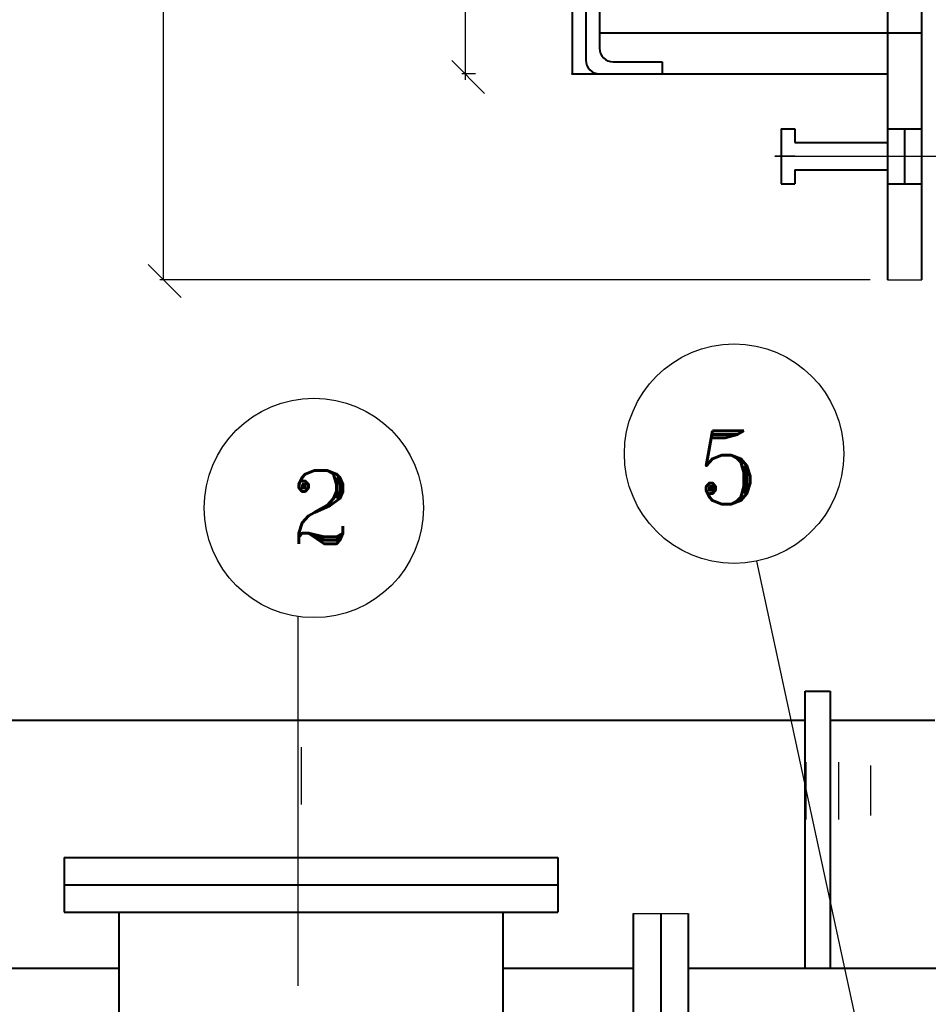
# Model space of a CAD drawing. Header units: millimetres. Extents: x -3143211 to -2549809, y 1060331 to 1394375.
# Tile 56 of 145: x -3031629 to -3026857, y 1104198 to 1109367. Entities that reach past the tile are written whole.
import ezdxf

# ---------------------------------------------------------------- set-up
doc = ezdxf.new("R2010")
doc.units = ezdxf.units.MM
for name, color, linetype in [('7', 2, 'Continuous'), ('8', 2, 'Continuous'), ('PUMP', 1, 'Continuous'), ('TEXT-RUSS', 5, 'Continuous'), ('размер', 34, 'Continuous')]:
    doc.layers.add(name, color=color, linetype=linetype)
doc.styles.add('ROMANS', font='romant.shx', dxfattribs={"width": 0.8})

msp = doc.modelspace()

# ---------------------------------------------------------------- linework, layer by layer
at = {"lineweight": 40}
for p, q in [((-3028727.72051, 1112033.83963), (-3028727.72051, 1109081.83963)), ((-3028655.72051, 1112005.88637), (-3028655.72051, 1109153.83963)), ((-3028583.72051, 1111982.99671), (-3028583.72051, 1109217.08015)), ((-3027071.72051, 1110521.83963), (-3027071.72051, 1108001.83963)), ((-3026891.72051, 1108001.83963), (-3026891.72051, 1110521.83963)), ((-3028583.72051, 1109297.83963), (-3026891.72051, 1109297.83963)), ((-3028511.72051, 1109145.08015), (-3028254.63739, 1109145.08015)), ((-3028254.63739, 1109145.08015), (-3028254.63739, 1109081.83963)), ((-3028727.72051, 1109081.83963), (-3028261.17461, 1109081.83963)), ((-3028583.72051, 1109081.83963), (-3027071.72051, 1109081.83963)), ((-3027629.72051, 1108793.83963), (-3027557.72051, 1108793.83963)), ((-3027629.72051, 1108793.83963), (-3027629.72051, 1108505.83963)), ((-3027557.72051, 1108793.83963), (-3027557.72051, 1108721.83963)), ((-3027071.72051, 1108793.83963), (-3026891.72051, 1108793.83963)), ((-3026981.72051, 1108793.83963), (-3026981.72051, 1108505.83963)), ((-3027557.72051, 1108721.83963), (-3027071.72051, 1108721.83963)), ((-3027557.72051, 1108649.83963), (-3027663.52183, 1108648.76691)), ((-3027557.72051, 1108577.83963), (-3027071.72051, 1108577.83963)), ((-3027557.72051, 1108577.83963), (-3027557.72051, 1108505.83963)), ((-3027629.72051, 1108505.83963), (-3027557.72051, 1108505.83963)), ((-3027071.72051, 1108505.83963), (-3026891.72051, 1108505.83963)), ((-3027503.32933, 1104390.39808), (-3027503.32933, 1105842.4085)), ((-3027503.32933, 1105842.4085), (-3027372.65221, 1105842.4085)), ((-3027372.65221, 1105842.4085), (-3027372.65221, 1104387.09826)), ((-3032155.10455, 1105689.52231), (-3027503.32933, 1105689.52231)), ((-3027372.65221, 1105689.52231), (-3026822.40657, 1105689.52231)), ((-3031395.58325, 1104969.52231), (-3028803.58325, 1104969.52231)), ((-3031395.58325, 1104969.52231), (-3031395.58325, 1104681.52231)), ((-3028803.58325, 1104969.52231), (-3028803.58325, 1104681.52231)), ((-3031395.58325, 1104825.52231), (-3028803.58325, 1104825.52231)), ((-3031395.58325, 1104681.52231), (-3028803.58325, 1104681.52231)), ((-3031107.58325, 1104681.52231), (-3031107.58325, 1101939.09826)), ((-3029091.58325, 1104681.52231), (-3029091.58325, 1101939.09826)), ((-3028406.40657, 1104675.09826), (-3028406.40657, 1102083.09826)), ((-3028262.40657, 1104675.09826), (-3028262.40657, 1102083.09826)), ((-3028118.40657, 1104675.09826), (-3028118.40657, 1102083.09826)), ((-3031862.40657, 1104387.09826), (-3031107.58325, 1104387.09826)), ((-3029091.58325, 1104387.09826), (-3028406.40657, 1104387.09826)), ((-3028118.40657, 1104387.09826), (-3026102.40657, 1104387.09826))]:
    msp.add_line(p, q, dxfattribs=at)
at = {"color": 188, "linetype": 'ByBlock'}
for p, q in [((-3029360.10508, 1109152.749), (-3029187.30508, 1108979.949)), ((-3030954.19317, 1108081.79395), (-3030781.39317, 1107908.99395))]:
    msp.add_line(p, q, dxfattribs=at)
at = {"lineweight": 40}
for centre in [(-3028511.72051, 1109217.08015), (-3028583.72051, 1109153.83963)]:
    msp.add_arc(centre, 72, 180, 270, dxfattribs=at)
msp.add_point((-3028727.72051, 1109081.83963), dxfattribs=at)
at = {"layer": '7', "color": 188}
for p, q in [((-3030151.37517, 1105547.20086), (-3030151.37517, 1105246.98468)), ((-3027500.38896, 1105469.32535), (-3027500.38896, 1105169.10917)), ((-3027328.62869, 1105469.32535), (-3027328.62869, 1105169.10917)), ((-3028406.40657, 1104675.09826), (-3028118.40657, 1104675.09826))]:
    msp.add_line(p, q, dxfattribs=at)
at = {"layer": '8', "color": 188}
for p, q in [((-3027557.72051, 1108649.83963), (-3026525.38236, 1108649.83963)), ((-3027071.72051, 1108001.83963), (-3026891.72051, 1108001.83963)), ((-3027160.30374, 1105450.85488), (-3027160.30374, 1105189.81933))]:
    msp.add_line(p, q, dxfattribs=at)
at = {"layer": 'Defpoints', "color": 188, "linetype": 'ByBlock'}
for p in [(-3030616.70075, 1108001.83963), (-3027071.72051, 1108001.83963)]:
    msp.add_point(p, dxfattribs=at)
at = {"layer": 'PUMP', "color": 188}
for p, q in [((-3027153.47827, 1103734.61734), (-3027757.52117, 1106524.92689)), ((-3030166.06544, 1104294.41835), (-3030166.06544, 1106233.78751))]:
    msp.add_line(p, q, dxfattribs=at)
for centre in [(-3027877.24609, 1107088.34675), (-3030084.14095, 1106803.93169)]:
    msp.add_circle(centre, 576, dxfattribs=at)
at = {"layer": 'TEXT-RUSS', "color": 188}
for p, q in [((-3030875.90075, 1114841.83963), (-3030875.90075, 1108001.83963)), ((-3030622.70075, 1108001.83963), (-3030893.18075, 1108001.83963)), ((-3027161.72051, 1108001.83963), (-3030875.90075, 1108001.83963))]:
    msp.add_line(p, q, dxfattribs=at)
at = {"layer": 'размер', "color": 188}
for p, q in [((-3029289.93483, 1111673.83963), (-3029289.93483, 1109051.13878)), ((-3029234.97686, 1109081.83963), (-3029307.21483, 1109081.83963))]:
    msp.add_line(p, q, dxfattribs=at)

# ---------------------------------------------------------------- texts
at = {"layer": 'PUMP', "color": 188, "style": 'ROMANS'}
for s, p in [('5', (-3028072.88853, 1106824.33632)), ('2', (-3030211.59781, 1106615.93411))]:
    msp.add_text(s, height=384, dxfattribs=at).set_placement(p)

doc.saveas('drawing.dxf')
